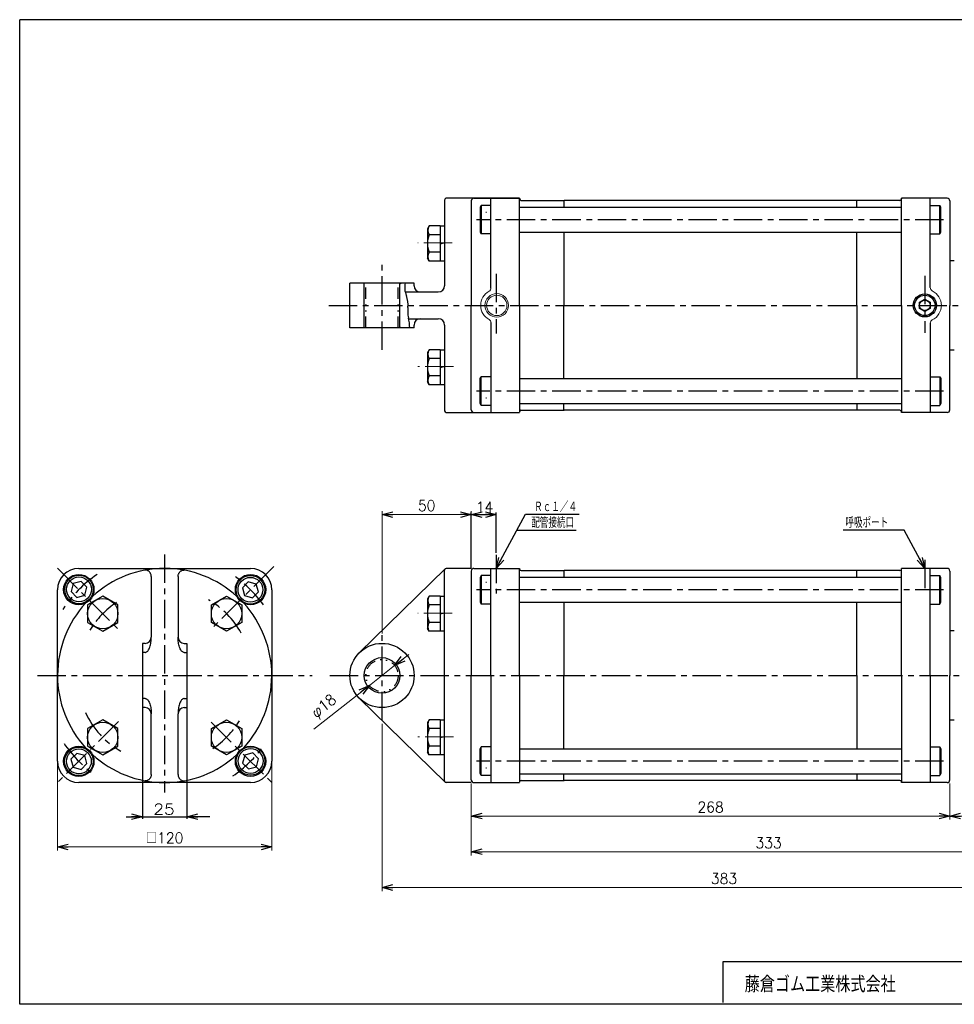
# Model space of a CAD drawing. Header units: millimetres. Extents: x -380 to 408, y -281 to 283.
# Tile 1 of 2: x -380 to 143, y -268 to 283. Entities that reach past the tile are written whole.
import ezdxf
from ezdxf.enums import TextEntityAlignment as Align

# ---------------------------------------------------------------- set-up
doc = ezdxf.new("R2010")
doc.units = ezdxf.units.MM
doc.header["$LTSCALE"] = 0.5
doc.linetypes.add('CENTER', pattern=[50.8, 31.75, -6.35, 6.35, -6.35])
doc.linetypes.add('DIVIDE', pattern=[31.75, 12.7, -6.35, 0, -6.35, 0, -6.35])
doc.layers.add('Layer0016', color=7, linetype='Continuous')
doc.layers.add('ZUWAKU', color=7, linetype='Continuous')
doc.styles.add('FdaStyle0', font='txt.shx', dxfattribs={"width": 0.952381, "bigfont": 'bigfont'})
doc.dimstyles.new('DaDimDiametricStyle', dxfattribs={"dimtxt": 6, "dimasz": 6.000004, "dimexe": 2, "dimexo": 2, "dimgap": 2, "dimtad": 3, "dimdsep": 46, "dimtxsty": 'FdaStyle0', "dimblk1": 'OPEN30', "dimblk2": 'OPEN30', "dimsah": 1, "dimcen": 0.09, "dimclrd": 4, "dimclre": 4, "dimclrt": 4, "dimadec": 0, "dimazin": 2, "dimtfac": 1, "dimtdec": 4, "dimtmove": 0, "dimatfit": 0, "dimfxl": 1, "dimarcsym": 0})
doc.dimstyles.new('DaDimRotatedStyle', dxfattribs={"dimtxt": 6, "dimasz": 6.000004, "dimexe": 2, "dimexo": 2, "dimgap": 2, "dimtad": 3, "dimdsep": 46, "dimtxsty": 'FdaStyle0', "dimblk1": 'OPEN30', "dimblk2": 'OPEN30', "dimsah": 1, "dimcen": 0.09, "dimclrd": 4, "dimclre": 4, "dimclrt": 4, "dimadec": 0, "dimazin": 2, "dimtfac": 1, "dimtdec": 4, "dimtmove": 0, "dimatfit": 0, "dimfxl": 1, "dimarcsym": 0})

# ---------------------------------------------------------------- blocks, each defined once
blk = doc.blocks.new('_OPEN30')
at = {"color": 0, "linetype": 'ByBlock', "lineweight": -2}
for p, q in [((-1, 0.267949), (0, 0)), ((0, 0), (-1, -0.267949)), ((0, 0), (-1, 0))]:
    blk.add_line(p, q, dxfattribs=at)
blk = doc.blocks.new('DC_GROUP_Φ100_1')
at = {"color": 4, "linetype": 'Continuous', "lineweight": 25}
for p, q in [((-251.97, -31.88), (-255.23, -35.15)), ((-247.51, -33.08), (-251.97, -31.88)), ((-246.31, -37.54), (-247.51, -33.08)), ((-255.23, -35.15), (-254.04, -39.61)), ((-249.58, -40.8), (-246.31, -37.54)), ((-254.04, -39.61), (-249.58, -40.8))]:
    blk.add_line(p, q, dxfattribs=at)
for radius in [8, 6.96]:
    blk.add_circle((-250.77, -36.34), radius, dxfattribs=at)
blk = doc.blocks.new('DC_GROUP_Φ100_2')
at = {"color": 4, "linetype": 'Continuous', "lineweight": 25}
for p, q in [((-350.05, -32.85), (-351.25, -37.31)), ((-345.59, -31.65), (-350.05, -32.85)), ((-342.32, -34.92), (-345.59, -31.65)), ((-351.25, -37.31), (-347.98, -40.57)), ((-343.52, -39.38), (-342.32, -34.92)), ((-347.98, -40.57), (-343.52, -39.38))]:
    blk.add_line(p, q, dxfattribs=at)
for radius in [8, 6.96]:
    blk.add_circle((-346.79, -36.11), radius, dxfattribs=at)
blk = doc.blocks.new('DC_GROUP_Φ100_3')
at = {"color": 4, "linetype": 'Continuous', "lineweight": 25}
for p, q in [((-348.05, -127.96), (-351.32, -131.23)), ((-351.32, -131.23), (-350.12, -135.69)), ((-343.59, -129.16), (-348.05, -127.96)), ((-342.4, -133.62), (-343.59, -129.16)), ((-350.12, -135.69), (-345.66, -136.89)), ((-345.66, -136.89), (-342.4, -133.62))]:
    blk.add_line(p, q, dxfattribs=at)
for radius in [8, 6.96]:
    blk.add_circle((-346.86, -132.43), radius, dxfattribs=at)
blk = doc.blocks.new('DC_GROUP_Φ100_4')
at = {"color": 4, "linetype": 'Continuous', "lineweight": 25}
for p, q in [((-253.97, -128.93), (-255.16, -133.39)), ((-249.51, -127.73), (-253.97, -128.93)), ((-246.24, -131), (-249.51, -127.73)), ((-247.44, -135.46), (-246.24, -131)), ((-255.16, -133.39), (-251.9, -136.66)), ((-251.9, -136.66), (-247.44, -135.46))]:
    blk.add_line(p, q, dxfattribs=at)
for radius in [8, 6.96]:
    blk.add_circle((-250.7, -132.2), radius, dxfattribs=at)
blk = doc.blocks.new('*D6')
at = {"color": 4, "linetype": 'Continuous', "lineweight": 13}
for p, q in [((-358.81, -132.32), (-358.81, -182.32)), ((-238.81, -132.32), (-238.81, -182.32)), ((-358.81, -180.32), (-238.81, -180.32))]:
    blk.add_line(p, q, dxfattribs=at)
at = {"color": 4, "xscale": 6.000005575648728, "yscale": 5.999978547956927}
for p, rotation in [((-358.81, -180.32), 180), ((-238.81, -180.32), 360)]:
    blk.add_blockref('_OPEN30', p, dxfattribs=dict(at, rotation=rotation))
at = {"color": 4, "insert": (-298.81, -178.32), "char_height": 6, "width": 37.5, "attachment_point": 8, "style": 'FdaStyle0'}
blk.add_mtext('\\T1.00;□120', dxfattribs=at)
blk = doc.blocks.new('*D7')
at = {"color": 4, "linetype": 'Continuous', "lineweight": 13}
for p, q in [((-127.08, -144.82), (-127.08, -165.07)), ((140.92, -144.82), (140.92, -165.07)), ((-127.08, -163.07), (140.92, -163.07))]:
    blk.add_line(p, q, dxfattribs=at)
at = {"color": 4, "xscale": 6.000005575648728, "yscale": 5.999978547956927}
for p, rotation in [((-127.08, -163.07), 180), ((140.92, -163.07), 360)]:
    blk.add_blockref('_OPEN30', p, dxfattribs=dict(at, rotation=rotation))
at = {"color": 4, "insert": (6.92, -161.07), "char_height": 6, "width": 30, "attachment_point": 8, "style": 'FdaStyle0'}
blk.add_mtext('\\T1.00;268', dxfattribs=at)
blk = doc.blocks.new('*D8')
at = {"color": 4, "linetype": 'Continuous', "lineweight": 13}
for p, q in [((205.92, -94.32), (205.92, -165.07)), ((140.92, -144.82), (140.92, -165.07)), ((140.92, -163.07), (205.92, -163.07))]:
    blk.add_line(p, q, dxfattribs=at)
at = {"color": 4, "xscale": 6.000005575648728, "yscale": 5.999978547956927}
for p, rotation in [((140.92, -163.07), 180), ((205.92, -163.07), 360)]:
    blk.add_blockref('_OPEN30', p, dxfattribs=dict(at, rotation=rotation))
at = {"color": 4, "insert": (173.42, -161.07), "char_height": 6, "width": 22.5, "attachment_point": 8, "style": 'FdaStyle0'}
blk.add_mtext('\\T1.00;65', dxfattribs=at)
blk = doc.blocks.new('*D9')
at = {"color": 4, "linetype": 'Continuous', "lineweight": 13}
for p, q in [((205.92, -94.32), (205.92, -185.07)), ((-127.08, -144.82), (-127.08, -185.07)), ((-127.08, -183.07), (205.92, -183.07))]:
    blk.add_line(p, q, dxfattribs=at)
at = {"color": 4, "xscale": 6.000005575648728, "yscale": 5.999978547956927}
for p, rotation in [((-127.08, -183.07), 180), ((205.92, -183.07), 360)]:
    blk.add_blockref('_OPEN30', p, dxfattribs=dict(at, rotation=rotation))
at = {"color": 4, "insert": (39.42, -181.07), "char_height": 6, "width": 30, "attachment_point": 8, "style": 'FdaStyle0'}
blk.add_mtext('\\T1.00;333', dxfattribs=at)
blk = doc.blocks.new('DC_GROUP_Φ100_11')
at = {"color": 4, "linetype": 'Continuous', "lineweight": 25}
for p, q in [((-306.64, -66.47), (-306.52, -65.77)), ((-306.52, -65.77), (-306.43, -65.05)), ((-306.43, -65.05), (-306.36, -64.32)), ((-306.36, -64.32), (-306.32, -63.57)), ((-306.32, -63.57), (-306.31, -62.82)), ((-309.81, -71.45), (-309.51, -71.42)), ((-309.51, -71.42), (-309.2, -71.32)), ((-309.2, -71.32), (-308.91, -71.16)), ((-308.91, -71.16), (-308.61, -70.93)), ((-308.61, -70.93), (-308.33, -70.64)), ((-308.33, -70.64), (-308.06, -70.29)), ((-308.06, -70.29), (-307.8, -69.89)), ((-307.8, -69.89), (-307.56, -69.43)), ((-307.56, -69.43), (-307.34, -68.92)), ((-307.34, -68.92), (-307.13, -68.37)), ((-307.13, -68.37), (-306.94, -67.77)), ((-306.94, -67.77), (-306.78, -67.13)), ((-306.78, -67.13), (-306.64, -66.47))]:
    blk.add_line(p, q, dxfattribs=at)
blk = doc.blocks.new('DC_GROUP_Φ100_12')
at = {"color": 4, "linetype": 'Continuous', "lineweight": 25}
for p, q in [((-309.64, -25.31), (-309.81, -25.33)), ((-309.4, -25.29), (-309.64, -25.31)), ((-309.15, -25.31), (-309.4, -25.29)), ((-308.9, -25.35), (-309.15, -25.31)), ((-308.65, -25.41), (-308.9, -25.35)), ((-308.4, -25.51), (-308.65, -25.41)), ((-308.17, -25.63), (-308.4, -25.51)), ((-307.94, -25.77), (-308.17, -25.63)), ((-307.71, -25.94), (-307.94, -25.77)), ((-307.5, -26.13), (-307.71, -25.94)), ((-307.3, -26.34), (-307.5, -26.13)), ((-307.12, -26.56), (-307.3, -26.34)), ((-306.95, -26.81), (-307.12, -26.56)), ((-306.8, -27.07), (-306.95, -26.81)), ((-306.67, -27.35), (-306.8, -27.07)), ((-306.55, -27.63), (-306.67, -27.35)), ((-306.46, -27.93), (-306.55, -27.63)), ((-306.38, -28.23), (-306.46, -27.93)), ((-306.33, -28.54), (-306.38, -28.23)), ((-306.3, -28.85), (-306.33, -28.54))]:
    blk.add_line(p, q, dxfattribs=at)
blk = doc.blocks.new('DC_GROUP_Φ100_13')
at = {"color": 4, "linetype": 'Continuous', "lineweight": 25}
for p, q in [((-309.81, -97.18), (-309.51, -97.22)), ((-309.51, -97.22), (-309.2, -97.32)), ((-309.2, -97.32), (-308.91, -97.48)), ((-308.91, -97.48), (-308.61, -97.7)), ((-308.61, -97.7), (-308.33, -97.99)), ((-308.33, -97.99), (-308.06, -98.34)), ((-308.06, -98.34), (-307.8, -98.75)), ((-307.8, -98.75), (-307.56, -99.2)), ((-307.56, -99.2), (-307.34, -99.71)), ((-307.34, -99.71), (-307.13, -100.27)), ((-307.13, -100.27), (-306.94, -100.87)), ((-306.94, -100.87), (-306.78, -101.5)), ((-306.78, -101.5), (-306.64, -102.17)), ((-306.64, -102.17), (-306.52, -102.86)), ((-306.52, -102.86), (-306.43, -103.58)), ((-306.43, -103.58), (-306.36, -104.32)), ((-306.36, -104.32), (-306.32, -105.06)), ((-306.32, -105.06), (-306.31, -105.82))]:
    blk.add_line(p, q, dxfattribs=at)
blk = doc.blocks.new('DC_GROUP_Φ100_14')
at = {"color": 4, "linetype": 'Continuous', "lineweight": 25}
for p, q in [((-309.64, -143.33), (-309.81, -143.3)), ((-309.4, -143.34), (-309.64, -143.33)), ((-309.15, -143.33), (-309.4, -143.34)), ((-308.9, -143.29), (-309.15, -143.33)), ((-308.65, -143.22), (-308.9, -143.29)), ((-308.4, -143.13), (-308.65, -143.22)), ((-308.17, -143.01), (-308.4, -143.13)), ((-307.94, -142.86), (-308.17, -143.01)), ((-307.71, -142.7), (-307.94, -142.86)), ((-307.5, -142.51), (-307.71, -142.7)), ((-307.3, -142.3), (-307.5, -142.51)), ((-307.12, -142.07), (-307.3, -142.3)), ((-306.95, -141.82), (-307.12, -142.07)), ((-306.8, -141.56), (-306.95, -141.82)), ((-306.67, -141.29), (-306.8, -141.56)), ((-306.55, -141), (-306.67, -141.29)), ((-306.46, -140.7), (-306.55, -141)), ((-306.38, -140.4), (-306.46, -140.7)), ((-306.33, -140.09), (-306.38, -140.4)), ((-306.3, -139.78), (-306.33, -140.09))]:
    blk.add_line(p, q, dxfattribs=at)
blk = doc.blocks.new('DC_GROUP_Φ100_15')
at = {"color": 4, "linetype": 'Continuous', "lineweight": 25}
for p, q in [((-291.3, -63.57), (-291.31, -62.82)), ((-291.26, -64.32), (-291.3, -63.57)), ((-291.19, -65.05), (-291.26, -64.32)), ((-291.1, -65.77), (-291.19, -65.05)), ((-290.98, -66.47), (-291.1, -65.77)), ((-290.84, -67.13), (-290.98, -66.47)), ((-290.68, -67.77), (-290.84, -67.13)), ((-290.49, -68.37), (-290.68, -67.77)), ((-290.29, -68.92), (-290.49, -68.37)), ((-290.06, -69.43), (-290.29, -68.92)), ((-289.82, -69.89), (-290.06, -69.43)), ((-289.56, -70.29), (-289.82, -69.89)), ((-289.29, -70.64), (-289.56, -70.29)), ((-289.01, -70.93), (-289.29, -70.64)), ((-288.72, -71.16), (-289.01, -70.93)), ((-288.42, -71.32), (-288.72, -71.16)), ((-288.12, -71.42), (-288.42, -71.32)), ((-287.81, -71.45), (-288.12, -71.42))]:
    blk.add_line(p, q, dxfattribs=at)
blk = doc.blocks.new('DC_GROUP_Φ100_16')
at = {"color": 4, "linetype": 'Continuous', "lineweight": 25}
for p, q in [((-291.07, -27.63), (-290.96, -27.35)), ((-290.96, -27.35), (-290.82, -27.07)), ((-290.82, -27.07), (-290.67, -26.81)), ((-290.67, -26.81), (-290.5, -26.56)), ((-290.5, -26.56), (-290.32, -26.34)), ((-290.32, -26.34), (-290.12, -26.13)), ((-290.12, -26.13), (-289.91, -25.94)), ((-289.91, -25.94), (-289.69, -25.77)), ((-289.69, -25.77), (-289.46, -25.63)), ((-289.46, -25.63), (-289.22, -25.51)), ((-289.22, -25.51), (-288.97, -25.41)), ((-288.97, -25.41), (-288.73, -25.35)), ((-288.73, -25.35), (-288.48, -25.31)), ((-288.48, -25.31), (-288.23, -25.29)), ((-288.23, -25.29), (-287.98, -25.31)), ((-287.98, -25.31), (-287.81, -25.33)), ((-291.33, -28.85), (-291.29, -28.54)), ((-291.29, -28.54), (-291.24, -28.23)), ((-291.24, -28.23), (-291.17, -27.93)), ((-291.17, -27.93), (-291.07, -27.63))]:
    blk.add_line(p, q, dxfattribs=at)
blk = doc.blocks.new('DC_GROUP_Φ100_17')
at = {"color": 4, "linetype": 'Continuous', "lineweight": 25}
for p, q in [((-290.06, -99.2), (-290.29, -99.71)), ((-289.82, -98.75), (-290.06, -99.2)), ((-289.56, -98.34), (-289.82, -98.75)), ((-289.29, -97.99), (-289.56, -98.34)), ((-289.01, -97.7), (-289.29, -97.99)), ((-288.72, -97.48), (-289.01, -97.7)), ((-288.42, -97.32), (-288.72, -97.48)), ((-288.12, -97.22), (-288.42, -97.32)), ((-287.81, -97.18), (-288.12, -97.22)), ((-291.26, -104.32), (-291.3, -105.06)), ((-291.19, -103.58), (-291.26, -104.32)), ((-291.1, -102.86), (-291.19, -103.58)), ((-290.98, -102.17), (-291.1, -102.86)), ((-290.84, -101.5), (-290.98, -102.17)), ((-290.68, -100.87), (-290.84, -101.5)), ((-290.49, -100.27), (-290.68, -100.87)), ((-290.29, -99.71), (-290.49, -100.27)), ((-291.3, -105.06), (-291.31, -105.82))]:
    blk.add_line(p, q, dxfattribs=at)
blk = doc.blocks.new('DC_GROUP_Φ100_18')
at = {"color": 4, "linetype": 'Continuous', "lineweight": 25}
for p, q in [((-291.33, -139.78), (-291.29, -140.09)), ((-291.29, -140.09), (-291.24, -140.4)), ((-291.24, -140.4), (-291.17, -140.7)), ((-291.17, -140.7), (-291.07, -141)), ((-291.07, -141), (-290.96, -141.29)), ((-290.96, -141.29), (-290.82, -141.56)), ((-290.82, -141.56), (-290.67, -141.82)), ((-290.67, -141.82), (-290.5, -142.07)), ((-290.5, -142.07), (-290.32, -142.3)), ((-290.32, -142.3), (-290.12, -142.51)), ((-290.12, -142.51), (-289.91, -142.7)), ((-289.91, -142.7), (-289.69, -142.86)), ((-289.69, -142.86), (-289.46, -143.01)), ((-289.46, -143.01), (-289.22, -143.13)), ((-289.22, -143.13), (-288.97, -143.22)), ((-288.97, -143.22), (-288.73, -143.29)), ((-288.73, -143.29), (-288.48, -143.33)), ((-288.48, -143.33), (-288.23, -143.34)), ((-288.23, -143.34), (-287.98, -143.33)), ((-287.98, -143.33), (-287.81, -143.3))]:
    blk.add_line(p, q, dxfattribs=at)
blk = doc.blocks.new('*D23')
at = {"color": 4, "linetype": 'Continuous', "lineweight": 13}
for p, q in [((-177.08, -60.82), (-177.08, 7.81)), ((-177.08, 5.81), (-127.08, 5.81)), ((-127.08, -12.09), (-127.08, 7.81))]:
    blk.add_line(p, q, dxfattribs=at)
at = {"color": 4, "xscale": 6.000005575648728, "yscale": 5.999978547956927}
for p, rotation in [((-177.08, 5.81), 180), ((-127.08, 5.81), 360)]:
    blk.add_blockref('_OPEN30', p, dxfattribs=dict(at, rotation=rotation))
at = {"color": 4, "insert": (-152.08, 7.81), "char_height": 6, "width": 22.5, "attachment_point": 8, "style": 'FdaStyle0'}
blk.add_mtext('\\T1.00;50', dxfattribs=at)
blk = doc.blocks.new('*D24')
at = {"color": 4, "linetype": 'Continuous', "lineweight": 13}
for p, q in [((-162.15, -72.57), (-170.01, -78.75)), ((-170.01, -78.75), (-184.16, -89.88)), ((-215.35, -114.41), (-184.16, -89.88))]:
    blk.add_line(p, q, dxfattribs=at)
at = {"color": 4, "xscale": 6.000005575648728, "yscale": 5.999978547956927}
for p, rotation in [((-170.01, -78.75), 218.1745059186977), ((-184.16, -89.88), 38.17450591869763)]:
    blk.add_blockref('_OPEN30', p, dxfattribs=dict(at, rotation=rotation))
at = {"color": 4, "insert": (-200.87, -100.47), "char_height": 6, "width": 30, "attachment_point": 9, "rotation": 38.1745, "style": 'FdaStyle0'}
blk.add_mtext('\\T1.00;φ18', dxfattribs=at)
blk = doc.blocks.new('*D25')
at = {"color": 4, "linetype": 'Continuous', "lineweight": 13}
for p, q in [((205.92, -94.32), (205.92, -205.07)), ((-177.08, -111.32), (-177.08, -205.07)), ((-177.08, -203.07), (205.92, -203.07))]:
    blk.add_line(p, q, dxfattribs=at)
at = {"color": 4, "xscale": 6.000005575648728, "yscale": 5.999978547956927}
for p, rotation in [((-177.08, -203.07), 180), ((205.92, -203.07), 360)]:
    blk.add_blockref('_OPEN30', p, dxfattribs=dict(at, rotation=rotation))
at = {"color": 4, "insert": (14.42, -201.07), "char_height": 6, "width": 30, "attachment_point": 8, "style": 'FdaStyle0'}
blk.add_mtext('\\T1.00;383', dxfattribs=at)

msp = doc.modelspace()

# ---------------------------------------------------------------- linework, layer by layer
at = {"color": 4, "linetype": 'Continuous', "lineweight": 25}
for p, q in [((-100.084, 182.986), (-141.084, 182.986)), ((-125.584, 182.986), (-100.084, 182.986)), ((-125.584, 182.986), (-100.084, 182.986)), ((-116.084, 132.652), (-116.084, 182.986)), ((-100.084, 182.986), (-100.084, 182.736)), ((-100.084, 122.986), (-100.084, 182.736)), ((113.916, 182.986), (113.916, 182.736)), ((139.416, 182.986), (113.916, 182.986)), ((113.916, 182.986), (113.916, 182.736)), ((139.416, 182.986), (113.916, 182.986)), ((113.916, 122.986), (113.916, 182.986)), ((129.916, 132.908), (129.916, 182.986)), ((-142.084, 181.986), (-142.084, 133.986)), ((-127.084, 181.486), (-127.084, 147.986)), ((-127.084, 181.486), (-127.084, 122.986)), ((-121.484, 178.986), (-122.084, 177.947)), ((-122.084, 177.947), (-122.084, 164.025)), ((-116.084, 178.986), (-121.484, 178.986)), ((-121.484, 178.986), (-121.484, 162.986)), ((-100.084, 177.986), (113.916, 177.986)), ((-99.084, 181.736), (-75.084, 181.736)), ((-75.344, 181.736), (-75.344, 177.986)), ((88.916, 181.736), (-75.084, 181.736)), ((112.916, 181.736), (88.916, 181.736)), ((88.916, 177.986), (88.916, 181.736)), ((129.916, 178.986), (135.316, 178.986)), ((135.316, 162.986), (135.316, 178.986)), ((135.916, 177.947), (135.316, 178.986)), ((135.916, 164.025), (135.916, 177.947)), ((140.916, 181.486), (140.916, 147.986)), ((140.916, 181.486), (140.916, 122.986)), ((-118.584, 174.986), (-118.877, 174.986)), ((-150.681, 167.449), (-151.584, 165.884)), ((-151.584, 165.884), (-151.584, 149.384)), ((-144.584, 167.449), (-150.681, 167.449)), ((-144.584, 167.449), (-142.084, 167.449)), ((-144.584, 167.449), (-144.584, 147.819)), ((-144.584, 162.542), (-150.681, 162.542)), ((-122.084, 164.025), (-121.484, 162.986)), ((-116.084, 162.986), (-121.484, 162.986)), ((-100.084, 163.986), (113.916, 163.986)), ((-75.344, 163.986), (-75.344, 122.986)), ((88.916, 122.986), (88.916, 163.986)), ((129.916, 162.986), (135.316, 162.986)), ((135.316, 162.986), (135.916, 164.025)), ((-142.084, 157.969), (-144.584, 157.299)), ((-150.681, 147.819), (-151.584, 149.384)), ((-144.584, 152.727), (-150.681, 152.727)), ((-144.584, 147.819), (-150.681, 147.819)), ((-142.084, 147.819), (-144.584, 147.819)), ((143.416, 147.986), (140.916, 147.986)), ((-159.084, 135.486), (-195.084, 135.486)), ((-195.084, 110.486), (-195.084, 135.486)), ((-187.084, 110.486), (-187.084, 135.486)), ((-167.084, 134.986), (-166.584, 135.486)), ((-167.084, 110.986), (-167.084, 134.986)), ((-159.084, 133.986), (-159.084, 135.486)), ((-164.1, 130.486), (-145.584, 130.486)), ((-127.084, 64.486), (-127.084, 122.986)), ((-100.084, 122.986), (-100.084, 63.236)), ((-75.344, 81.986), (-75.344, 122.986)), ((88.916, 122.986), (88.916, 81.986)), ((113.916, 122.986), (113.916, 62.986)), ((140.916, 64.486), (140.916, 122.986)), ((-159.084, 110.486), (-195.084, 110.486)), ((-166.584, 110.486), (-167.084, 110.986)), ((-162.324, 115.486), (-145.584, 115.486)), ((-159.084, 110.486), (-159.084, 111.986)), ((-142.084, 111.986), (-142.084, 63.986)), ((-116.084, 113.32), (-116.084, 62.986)), ((129.916, 113.065), (129.916, 62.986)), ((-150.681, 98.153), (-151.584, 96.588)), ((-151.584, 96.588), (-151.584, 80.088)), ((-144.584, 98.153), (-150.681, 98.153)), ((-144.584, 98.153), (-142.084, 98.153)), ((-144.584, 98.153), (-144.584, 78.523)), ((143.416, 97.986), (140.916, 97.986)), ((-144.584, 93.245), (-150.681, 93.245)), ((-142.084, 88.673), (-144.584, 88.003)), ((-144.584, 83.43), (-150.681, 83.43)), ((-122.084, 81.947), (-121.484, 82.986)), ((-116.084, 82.986), (-121.484, 82.986)), ((-121.484, 66.986), (-121.484, 82.986)), ((129.916, 82.986), (135.316, 82.986)), ((135.316, 82.986), (135.316, 66.986)), ((135.316, 82.986), (135.916, 81.947)), ((-150.681, 78.523), (-151.584, 80.088)), ((-144.584, 78.523), (-150.681, 78.523)), ((-142.084, 78.523), (-144.584, 78.523)), ((-122.084, 68.025), (-122.084, 81.947)), ((-100.084, 81.986), (113.916, 81.986)), ((135.916, 81.947), (135.916, 68.025)), ((-121.484, 66.986), (-122.084, 68.025)), ((-116.084, 66.986), (-121.484, 66.986)), ((-118.584, 70.986), (-118.877, 70.986)), ((-100.084, 67.986), (113.916, 67.986)), ((-75.344, 64.236), (-75.344, 67.986)), ((88.916, 67.986), (88.916, 64.236)), ((129.916, 66.986), (135.316, 66.986)), ((135.916, 68.025), (135.316, 66.986)), ((-141.084, 62.986), (-100.084, 62.986)), ((-125.584, 62.986), (-100.084, 62.986)), ((-99.084, 64.236), (-75.084, 64.236)), ((88.916, 64.236), (-75.084, 64.236)), ((112.916, 64.236), (88.916, 64.236)), ((113.916, 62.986), (113.916, 63.236)), ((139.416, 62.986), (113.916, 62.986)), ((-127.084, -24.617), (-127.084, 7.009)), ((-127.084, 5.809), (-113.084, 5.809)), ((-113.084, -15.565), (-113.084, 7.009)), ((-113.084, -24.317), (-96.687, 5.97)), ((-96.687, 5.97), (-66.687, 5.97)), ((-101.46, -2.847), (-68.325, -2.847)), ((115.291, -2.847), (81.218, -2.847)), ((126.916, -24.317), (115.291, -2.847)), ((-346.811, -24.317), (-298.811, -24.317)), ((-298.566, -24.317), (-250.811, -24.317)), ((-141.784, -24.602), (-189.672, -71.45)), ((-142.084, -143.317), (-142.084, -25.317)), ((-127.084, -24.317), (-141.084, -24.317)), ((-127.084, -25.817), (-127.084, -59.317)), ((-127.084, -25.817), (-127.084, -84.317)), ((-125.584, -24.317), (-100.084, -24.317)), ((-125.584, -24.317), (-100.084, -24.317)), ((-116.084, -84.317), (-116.084, -24.317)), ((-100.084, -24.317), (-100.084, -24.567)), ((-100.084, -84.317), (-100.084, -24.567)), ((-99.084, -25.567), (-75.084, -25.567)), ((-75.344, -25.567), (-75.344, -29.317)), ((88.916, -25.567), (-75.084, -25.567)), ((112.916, -25.567), (88.916, -25.567)), ((88.916, -29.317), (88.916, -25.567)), ((113.916, -24.317), (113.916, -24.567)), ((139.416, -24.317), (113.916, -24.317)), ((113.916, -24.317), (113.916, -24.567)), ((139.416, -24.317), (113.916, -24.317)), ((113.916, -84.317), (113.916, -24.317)), ((129.916, -84.317), (129.916, -24.317)), ((140.916, -25.817), (140.916, -59.317)), ((140.916, -25.817), (140.916, -84.317)), ((-306.311, -28.851), (-306.311, -62.817)), ((-291.311, -28.851), (-291.311, -62.817)), ((-121.484, -28.317), (-122.084, -29.356)), ((-122.084, -29.356), (-122.084, -43.278)), ((-116.084, -28.317), (-121.484, -28.317)), ((-121.484, -28.317), (-121.484, -44.317)), ((-118.584, -32.317), (-118.877, -32.317)), ((-100.084, -29.317), (113.916, -29.317)), ((129.916, -28.317), (135.316, -28.317)), ((135.316, -44.317), (135.316, -28.317)), ((135.916, -29.356), (135.316, -28.317)), ((135.916, -43.278), (135.916, -29.356)), ((-358.811, -84.072), (-358.811, -36.317)), ((-238.811, -36.317), (-238.811, -84.317)), ((-333.46, -39.854), (-341.96, -44.762)), ((-333.46, -39.854), (-341.96, -44.762)), ((-324.96, -44.762), (-333.46, -39.854)), ((-324.96, -44.762), (-333.46, -39.854)), ((-272.663, -44.762), (-264.163, -39.854)), ((-272.663, -44.762), (-264.163, -39.854)), ((-264.163, -39.854), (-255.663, -44.762)), ((-264.163, -39.854), (-255.663, -44.762)), ((-150.681, -39.854), (-151.584, -41.419)), ((-151.584, -41.419), (-151.584, -57.919)), ((-144.584, -39.854), (-150.681, -39.854)), ((-144.584, -39.854), (-142.084, -39.854)), ((-144.584, -39.854), (-144.584, -59.484)), ((-122.084, -43.278), (-121.484, -44.317)), ((-100.084, -43.317), (113.916, -43.317)), ((-75.344, -43.317), (-75.344, -84.317)), ((88.916, -84.317), (88.916, -43.317)), ((135.316, -44.317), (135.916, -43.278)), ((-341.96, -44.762), (-341.96, -54.577)), ((-341.96, -44.762), (-341.96, -54.577)), ((-324.96, -54.577), (-324.96, -44.762)), ((-324.96, -54.577), (-324.96, -44.762)), ((-272.663, -54.577), (-272.663, -44.762)), ((-272.663, -54.577), (-272.663, -44.762)), ((-255.663, -44.762), (-255.663, -54.577)), ((-255.663, -44.762), (-255.663, -54.577)), ((-144.584, -44.762), (-150.681, -44.762)), ((-142.084, -49.334), (-144.584, -50.004)), ((-116.084, -44.317), (-121.484, -44.317)), ((129.916, -44.317), (135.316, -44.317)), ((-341.96, -54.577), (-333.46, -59.484)), ((-341.96, -54.577), (-333.46, -59.484)), ((-333.46, -59.484), (-324.96, -54.577)), ((-333.46, -59.484), (-324.96, -54.577)), ((-264.163, -59.484), (-272.663, -54.577)), ((-264.163, -59.484), (-272.663, -54.577)), ((-255.663, -54.577), (-264.163, -59.484)), ((-255.663, -54.577), (-264.163, -59.484)), ((-144.584, -54.577), (-150.681, -54.577)), ((-150.681, -59.484), (-151.584, -57.919)), ((-144.584, -59.484), (-150.681, -59.484)), ((-142.084, -59.484), (-144.584, -59.484)), ((143.416, -59.317), (140.916, -59.317)), ((-311.311, -66.317), (-311.311, -102.317)), ((-309.811, -66.317), (-311.311, -66.317)), ((-309.811, -71.45), (-311.311, -71.45)), ((-287.811, -66.317), (-286.311, -66.317)), ((-287.811, -71.45), (-286.311, -71.45)), ((-286.311, -66.317), (-286.311, -102.317)), ((-358.811, -132.317), (-358.811, -84.317)), ((-238.811, -84.563), (-238.811, -132.317)), ((-127.084, -142.817), (-127.084, -84.317)), ((-116.084, -84.317), (-116.084, -144.317)), ((-100.084, -84.317), (-100.084, -144.067)), ((-75.344, -125.317), (-75.344, -84.317)), ((88.916, -84.317), (88.916, -125.317)), ((113.916, -84.317), (113.916, -144.317)), ((129.916, -84.317), (129.916, -144.317)), ((140.916, -142.817), (140.916, -84.317)), ((-311.311, -88.827), (-311.311, -164.664)), ((-286.311, -88.827), (-286.311, -163.001)), ((-309.811, -97.184), (-311.311, -97.184)), ((-287.811, -97.184), (-286.311, -97.184)), ((-141.784, -144.032), (-189.672, -97.184)), ((-309.811, -102.317), (-311.311, -102.317)), ((-287.811, -102.317), (-286.311, -102.317)), ((-333.46, -109.151), (-341.96, -114.058)), ((-333.46, -109.151), (-341.96, -114.058)), ((-324.96, -114.058), (-333.46, -109.151)), ((-324.96, -114.058), (-333.46, -109.151)), ((-306.311, -139.784), (-306.311, -105.817)), ((-291.311, -139.784), (-291.311, -105.817)), ((-272.663, -114.058), (-264.163, -109.151)), ((-272.663, -114.058), (-264.163, -109.151)), ((-264.163, -109.151), (-255.663, -114.058)), ((-264.163, -109.151), (-255.663, -114.058)), ((-150.681, -109.151), (-151.584, -110.715)), ((-144.584, -109.151), (-150.681, -109.151)), ((-144.584, -109.151), (-142.084, -109.151)), ((-144.584, -109.151), (-144.584, -128.78)), ((143.416, -109.317), (140.916, -109.317)), ((-341.96, -114.058), (-341.96, -123.873)), ((-341.96, -114.058), (-341.96, -123.873)), ((-324.96, -123.873), (-324.96, -114.058)), ((-324.96, -123.873), (-324.96, -114.058)), ((-272.663, -123.873), (-272.663, -114.058)), ((-272.663, -123.873), (-272.663, -114.058)), ((-255.663, -114.058), (-255.663, -123.873)), ((-255.663, -114.058), (-255.663, -123.873)), ((-151.584, -110.715), (-151.584, -127.215)), ((-144.584, -114.058), (-150.681, -114.058)), ((-142.084, -118.631), (-144.584, -119.3)), ((-341.96, -123.873), (-333.46, -128.78)), ((-341.96, -123.873), (-333.46, -128.78)), ((-333.46, -128.78), (-324.96, -123.873)), ((-333.46, -128.78), (-324.96, -123.873)), ((-264.163, -128.78), (-272.663, -123.873)), ((-264.163, -128.78), (-272.663, -123.873)), ((-255.663, -123.873), (-264.163, -128.78)), ((-255.663, -123.873), (-264.163, -128.78)), ((-144.584, -123.873), (-150.681, -123.873)), ((-122.084, -125.356), (-121.484, -124.317)), ((-122.084, -139.278), (-122.084, -125.356)), ((-116.084, -124.317), (-121.484, -124.317)), ((-121.484, -140.317), (-121.484, -124.317)), ((-100.084, -125.317), (113.916, -125.317)), ((129.916, -124.317), (135.316, -124.317)), ((135.316, -124.317), (135.316, -140.317)), ((135.316, -124.317), (135.916, -125.356)), ((135.916, -125.356), (135.916, -139.278)), ((-150.681, -128.78), (-151.584, -127.215)), ((-144.584, -128.78), (-150.681, -128.78)), ((-142.084, -128.78), (-144.584, -128.78)), ((-118.584, -136.317), (-118.877, -136.317)), ((-121.484, -140.317), (-122.084, -139.278)), ((-116.084, -140.317), (-121.484, -140.317)), ((-100.084, -139.317), (113.916, -139.317)), ((-99.084, -143.067), (-75.084, -143.067)), ((-75.344, -143.067), (-75.344, -139.317)), ((88.916, -143.067), (-75.084, -143.067)), ((88.916, -139.317), (88.916, -143.067)), ((112.916, -143.067), (88.916, -143.067)), ((129.916, -140.317), (135.316, -140.317)), ((135.916, -139.278), (135.316, -140.317)), ((-299.057, -144.317), (-346.811, -144.317)), ((-250.811, -144.317), (-298.811, -144.317)), ((-127.084, -144.317), (-141.084, -144.317)), ((-125.584, -144.317), (-100.084, -144.317)), ((113.916, -144.317), (113.916, -144.067)), ((139.416, -144.317), (113.916, -144.317)), ((-320.311, -163.464), (-311.311, -163.464)), ((-311.311, -163.464), (-286.311, -163.464)), ((-286.311, -163.001), (-286.311, -164.664)), ((-273.578, -163.464), (-286.311, -163.464))]:
    msp.add_line(p, q, dxfattribs=at)
at = {"color": 4, "linetype": 'CENTER', "lineweight": 25}
for p, q in [((137.369, 170.986), (-124.173, 170.986)), ((-177.084, 98.116), (-177.084, 146.616)), ((-113.084, 140.629), (-113.084, 107.224)), ((126.916, 139.611), (126.916, 107.657)), ((-206.88, 122.986), (225.809, 122.986)), ((137.369, 74.986), (-124.173, 74.986)), ((-298.811, -16.558), (-298.811, -149.779)), ((-113.084, -16.765), (-113.084, -38.416)), ((126.916, -19.524), (126.916, -38.416)), ((-358.838, -24.291), (-324.349, -58.78)), ((-237.692, -23.198), (-272.809, -58.314)), ((137.369, -36.317), (-124.173, -36.317)), ((-177.084, -109.317), (-177.084, -60.817)), ((-369.988, -84.317), (-216.236, -84.317)), ((-206.348, -84.317), (214.603, -84.317)), ((-324.589, -110.094), (-358.811, -144.317)), ((-272.737, -110.392), (-238.811, -144.317)), ((137.369, -132.317), (-124.173, -132.317))]:
    msp.add_line(p, q, dxfattribs=at)
at = {"color": 4, "linetype": 'CENTER', "lineweight": 13}
for p, q in [((-137.805, 157.969), (-157.084, 157.969)), ((-137.027, 88.673), (-157.084, 88.673)), ((-137.805, -49.334), (-157.084, -49.334)), ((-137.027, -118.631), (-157.084, -118.631))]:
    msp.add_line(p, q, dxfattribs=at)
at = {"color": 4, "linetype": 'DIVIDE', "lineweight": 25}
for p, q in [((-186.084, 110.486), (-186.084, 135.486)), ((-168.084, 110.486), (-168.084, 135.486))]:
    msp.add_line(p, q, dxfattribs=at)
at = {"color": 4, "linetype": 'Continuous', "lineweight": 13}
for radius in [6.597, 5.697]:
    msp.add_circle((-112.834, 122.986), radius, dxfattribs=at)
at = {"color": 4, "linetype": 'Continuous', "lineweight": 25}
for centre, radius in [((-346.895, -36.234), 8.5), ((-250.728, -36.234), 8.5), ((-333.46, -49.669), 8.5), ((-333.46, -49.669), 8.5), ((-264.163, -49.669), 8.5), ((-264.163, -49.669), 8.5), ((-177.084, -84.317), 18), ((-177.084, -84.317), 10), ((-333.46, -118.965), 8.5), ((-333.46, -118.965), 8.5), ((-264.163, -118.965), 8.5), ((-264.163, -118.965), 8.5), ((-346.895, -132.401), 8.5), ((-250.728, -132.401), 8.5)]:
    msp.add_circle(centre, radius, dxfattribs=at)
at = {"color": 4, "linetype": 'DIVIDE', "lineweight": 25}
msp.add_circle((-177.084, -84.317), 9, dxfattribs=at)
at = {"color": 4, "linetype": 'Continuous', "lineweight": 25}
for centre, radius, start, end in [((-141.084, 181.986), 1, 90, 180), ((-125.584, 181.486), 1.5, 90, 180), ((-125.584, 181.486), 1.5, 90, 180), ((-99.084, 182.736), 1, 180, 270), ((112.916, 182.736), 1, 270, 0), ((139.416, 181.486), 1.5, 0, 90), ((139.416, 181.486), 1.5, 0, 90), ((-146.431, 164.996), 4.907, 150.00001, 209.99999), ((-137.805, 157.634), 13.779, 159.136, 200.864), ((-146.431, 150.273), 4.907, 150.00001, 209.99999), ((-153.655, 132.953), 10.733, 166.34977, 204.61329), ((-155.584, 133.986), 3.5, 180, 270), ((-145.584, 133.986), 3.5, 270, 360), ((-178.93, 123.116), 16.419, 355.08182, 19.07924), ((-144.974, 119.621), 17.72, 173.23638, 191.73445), ((-180.241, 110.834), 18.652, 358.48699, 16.13673), ((-155.584, 111.986), 3.5, 90, 180), ((-145.584, 111.986), 3.5, 360, 90), ((-146.431, 95.699), 4.907, 150.00001, 209.99999), ((-137.805, 88.338), 13.779, 159.136, 200.864), ((-146.431, 80.977), 4.907, 150.00001, 209.99999), ((-141.084, 63.986), 1, 180, 270), ((-125.584, 64.486), 1.5, 180, 270), ((-99.084, 63.236), 1, 90, 180), ((112.916, 63.236), 1, 0, 90), ((139.416, 64.486), 1.5, 270, 0), ((-346.811, -36.317), 12, 90, 180), ((-298.811, -84.317), 60, 90, 132.42335), ((-298.811, -84.317), 60, 47.57665, 89.76563), ((-250.811, -36.317), 12, 0, 90), ((-141.084, -25.317), 1, 90, 180), ((-125.584, -25.817), 1.5, 90, 180), ((-125.584, -25.817), 1.5, 90, 180), ((-99.084, -24.567), 1, 180, 270), ((112.916, -24.567), 1, 270, 0), ((139.416, -25.817), 1.5, 0, 90), ((139.416, -25.817), 1.5, 0, 90), ((-298.811, -84.317), 60, 137.57665, 179.76563), ((-298.811, -84.317), 60, 0, 42.42335), ((-146.431, -42.308), 4.907, 150.00001, 209.99999), ((-137.805, -49.669), 13.779, 159.136, 200.864), ((-146.431, -57.03), 4.907, 150.00001, 209.99999), ((-309.811, -62.817), 3.5, 270, 0), ((-287.811, -62.817), 3.5, 180, 270), ((-298.811, -84.317), 60, 180, 222.42335), ((-298.811, -84.317), 60, 317.57665, 359.76563), ((-309.811, -105.817), 3.5, 0, 90), ((-287.811, -105.817), 3.5, 90, 180), ((-146.431, -111.604), 4.907, 150.00001, 209.99999), ((-137.805, -118.965), 13.779, 159.136, 200.864), ((-146.431, -126.327), 4.907, 150.00001, 209.99999), ((-346.811, -132.317), 12, 180, 270), ((-298.811, -84.317), 60, 227.57665, 269.76563), ((-298.811, -84.317), 60, 270, 312.42335), ((-250.811, -132.317), 12, 270, 360), ((-141.084, -143.317), 1, 180, 270), ((-125.584, -142.817), 1.5, 180, 270), ((-99.084, -144.067), 1, 90, 180), ((112.916, -144.067), 1, 0, 90), ((139.416, -142.817), 1.5, 270, 0)]:
    msp.add_arc(centre, radius, start, end, dxfattribs=at)
at = {"color": 4, "linetype": 'Continuous', "lineweight": 13}
for centre, radius, start, end in [((-118.084, 132.652), 2, 298.50743, 0), ((131.916, 132.908), 2, 180, 244.417), ((-112.834, 122.986), 9, 118.50743, 241.49257), ((127.166, 122.986), 9, 295.583, 64.417), ((-118.084, 113.32), 2, 0, 61.49257), ((131.916, 113.065), 2, 115.583, 180)]:
    msp.add_arc(centre, radius, start, end, dxfattribs=at)
at = {"color": 4, "linetype": 'CENTER', "lineweight": 25}
for radius, start, end in [(68, 123.76225, 147.01796), (68, 35.63092, 56.42583), (49, 123.2866, 148.90521), (49, 28.85545, 60.04185), (49, 204.99816, 239.98178), (49, 303.2866, 328.74767), (68, 214.11193, 233.85732), (68, 304.16893, 324.62568)]:
    msp.add_arc((-298.811, -84.317), radius, start, end, dxfattribs=at)
at = {"layer": 'Layer0016', "color": 4, "linetype": 'Continuous', "lineweight": 25}
for p, q in [((123.916, 124.718), (126.916, 126.45)), ((123.916, 121.254), (123.916, 124.718)), ((126.916, 126.45), (129.916, 124.718)), ((129.916, 124.718), (129.916, 121.254)), ((126.916, 119.522), (123.916, 121.254)), ((129.916, 121.254), (126.916, 119.522))]:
    msp.add_line(p, q, dxfattribs=at)
for radius in [6.5, 5.7, 3]:
    msp.add_circle((126.916, 122.986), radius, dxfattribs=at)
at = {"layer": 'ZUWAKU', "color": 5, "linetype": 'Continuous', "lineweight": 25}
for p, q in [((-380, -268.5), (-380, 283)), ((396, 283), (-380, 283)), ((408, -268.5), (-380, -268.5))]:
    msp.add_line(p, q, dxfattribs=at)
at = {"layer": 'ZUWAKU', "color": 4, "linetype": 'Continuous', "lineweight": 25}
for p, q in [((14, -244.5), (396, -244.5)), ((14, -267.43), (14, -244.5))]:
    msp.add_line(p, q, dxfattribs=at)

# ---------------------------------------------------------------- block references
at = {"color": 4, "xscale": 6.000005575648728, "yscale": 5.999978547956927}
for p, rotation in [((-127.084, 5.809), 180), ((-113.084, 5.809), 360), ((-113.084, -24.317), 241.5686415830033), ((126.916, -24.317), 298.4313584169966), ((-311.311, -163.464), 360), ((-286.311, -163.464), 180)]:
    msp.add_blockref('_OPEN30', p, dxfattribs=dict(at, rotation=rotation))
at = {"linetype": 'Continuous'}
for name in ['DC_GROUP_Φ100_12', 'DC_GROUP_Φ100_16', 'DC_GROUP_Φ100_2', 'DC_GROUP_Φ100_1', 'DC_GROUP_Φ100_11', 'DC_GROUP_Φ100_15', 'DC_GROUP_Φ100_13', 'DC_GROUP_Φ100_17', 'DC_GROUP_Φ100_3', 'DC_GROUP_Φ100_4', 'DC_GROUP_Φ100_14', 'DC_GROUP_Φ100_18']:
    msp.add_blockref(name, (0, 0), dxfattribs=at)

# ---------------------------------------------------------------- texts
at = {"color": 4, "style": 'FdaStyle0'}
for s, width, p, p2 in [('14', 0.8, (-124.417, 7.009), (-114.817, 7.009)), ('Ｒｃ１／４', 0.666667, (-91.887, 7.17), (-67.887, 7.17)), ('配管接続口', 0.666667, (-93.525, -1.647), (-69.525, -1.647)), ('呼吸ポート', 0.666667, (82.418, -1.647), (106.418, -1.647))]:
    msp.add_text(s, height=6, dxfattribs=dict(at, width=width)).set_placement(p, p2, align=Align.FIT)
msp.add_text('25', height=6, dxfattribs=at).set_placement((-305.172, -162.264), (-293.172, -162.264), align=Align.FIT)
at = {"layer": 'ZUWAKU', "color": 4, "style": 'FdaStyle0', "width": 0.652778}
msp.add_text('藤倉ゴム工業株式会社', height=9, dxfattribs=at).set_placement((26.025, -261.815), (110.625, -261.815), align=Align.FIT)

# ---------------------------------------------------------------- dimensions: what is measured, and where the dimension line sits
at = {"linetype": 'Continuous', "lineweight": 13}
for base, p1, p2, picture, middle in [((-127.084, 5.809), (-177.084, -62.817), (-127.084, -14.086), '*D23', (-152.084, 5.809)), ((205.916, -203.067), (-177.084, -109.317), (205.916, -92.317), '*D25', (14.416, -203.067)), ((205.916, -183.067), (-127.084, -142.817), (205.916, -92.317), '*D9', (39.416, -183.067)), ((205.916, -163.067), (140.916, -142.817), (205.916, -92.317), '*D8', (173.416, -163.067)), ((140.916, -163.067), (-127.084, -142.817), (140.916, -142.817), '*D7', (6.916, -163.067))]:
    dim = msp.add_linear_dim(base=base, p1=p1, p2=p2, dimstyle='DaDimRotatedStyle', override={"dimtxt": 6, "dimasz": 6.000004, "dimexe": 2, "dimexo": 2, "dimgap": 2, "dimtad": 3, "dimtih": 0, "dimtoh": 0, "dimdec": 2, "dimzin": 8, "dimtxsty": 'FdaStyle0', "dimblk1": 'OPEN30', "dimblk2": 'OPEN30', "dimsah": 1, "dimclrd": 4, "dimclre": 4, "dimclrt": 4, "dimazin": 2, "dimtofl": 1, "dimatfit": 0, "dimtolj": 0, "dimtzin": 8}, dxfattribs=at)
    dim.commit()
    dim.dimension.update_dxf_attribs({"geometry": picture, "text_midpoint": middle})
dim = msp.add_diameter_dim_2p(p1=(-184.159, -89.88), p2=(-170.009, -78.755), text='φ18', dimstyle='DaDimDiametricStyle', override={"dimtxt": 6, "dimasz": 6.000004, "dimexe": 2, "dimexo": 2, "dimgap": 2, "dimtad": 3, "dimtih": 0, "dimtoh": 0, "dimdec": 2, "dimzin": 8, "dimtxsty": 'FdaStyle0', "dimblk1": 'OPEN30', "dimblk2": 'OPEN30', "dimsah": 1, "dimclrd": 4, "dimclre": 4, "dimclrt": 4, "dimazin": 2, "dimtofl": 1, "dimatfit": 0, "dimtolj": 0, "dimtzin": 8}, dxfattribs=at)
dim.commit()
dim.dimension.update_dxf_attribs({"geometry": '*D24', "text_midpoint": (-209.797, -103.676)})
dim = msp.add_linear_dim(base=(-238.811, -180.317), p1=(-358.811, -130.317), p2=(-238.811, -130.317), text='□<>', dimstyle='DaDimRotatedStyle', override={"dimtxt": 6, "dimasz": 6.000004, "dimexe": 2, "dimexo": 2, "dimgap": 2, "dimtad": 3, "dimtih": 0, "dimtoh": 0, "dimdec": 2, "dimzin": 8, "dimtxsty": 'FdaStyle0', "dimblk1": 'OPEN30', "dimblk2": 'OPEN30', "dimsah": 1, "dimclrd": 4, "dimclre": 4, "dimclrt": 4, "dimazin": 2, "dimtofl": 1, "dimatfit": 0, "dimtolj": 0, "dimtzin": 8}, dxfattribs=at)
dim.commit()
dim.dimension.update_dxf_attribs({"geometry": '*D6', "text_midpoint": (-298.811, -180.317)})

doc.saveas('drawing.dxf')
